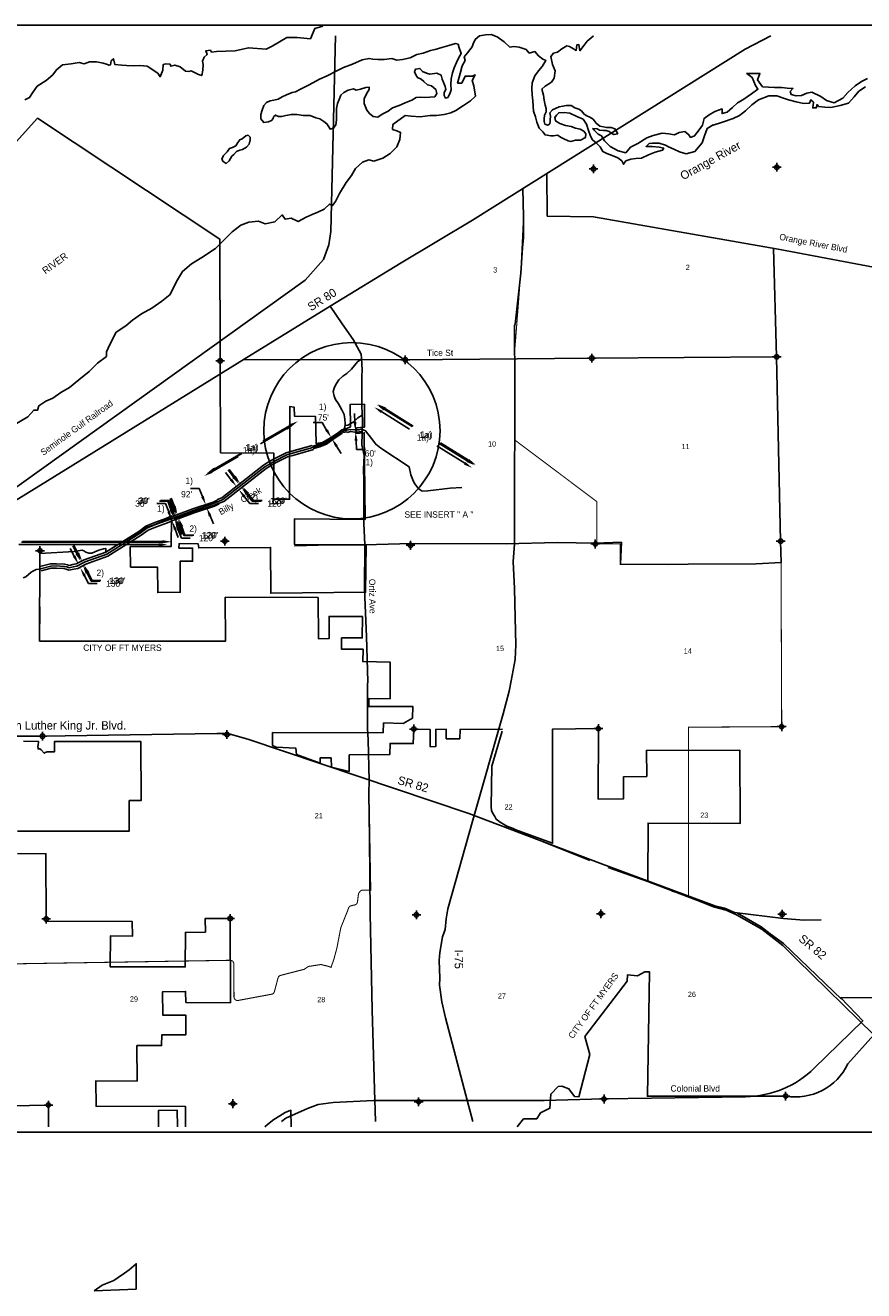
# Model space of a CAD drawing. Extents: x 212512 to 273089, y 823711 to 859724.
# Tile 55 of 56: x 224887 to 248760, y 823711 to 859724. Entities that reach past the tile are written whole.
import ezdxf
from ezdxf.enums import TextEntityAlignment as Align

# ---------------------------------------------------------------- set-up
doc = ezdxf.new("R2010")
doc.units = 0
doc.header["$LTSCALE"] = 800
doc.header["$PDMODE"] = 34
doc.header["$PDSIZE"] = 125
for name, pattern in [('CENTER', [0]), ('DASHED', [0]), ('PHANTOM', [0]), ('STREAM', [0])]:
    doc.linetypes.add(name, pattern=pattern)
doc.layers.get('0').update_dxf_attribs({"linetype": 'CONTINUOUS'})
doc.layers.get('DEFPOINTS').update_dxf_attribs({"linetype": 'CONTINUOUS'})
for name, color, linetype in [('BORDER', 1, 'CONTINUOUS'), ('CITY', 14, 'DASHED'), ('MAJROADS', 9, 'CONTINUOUS'), ('PROPRW', 11, 'CENTER'), ('PROPRWDIM', 12, 'CONTINUOUS'), ('ROW', 6, 'PHANTOM'), ('ROWDIM', 10, 'CONTINUOUS'), ('RR', 13, 'CONTINUOUS'), ('SEC', 2, 'CONTINUOUS'), ('TEXT', 7, 'CONTINUOUS'), ('TRUNKS', 5, 'STREAM'), ('TRUNKS2', 5, 'CONTINUOUS'), ('WATER', 4, 'CONTINUOUS'), ('WSHEDS', 3, 'CONTINUOUS')]:
    doc.layers.add(name, color=color, linetype=linetype)
doc.dimstyles.get("Standard").update_dxf_attribs({"dimtxt": 2.5, "dimasz": 2.5, "dimexe": 1.25, "dimexo": 0.625, "dimtad": 1, "dimcen": 2.5, "dimazin": 3, "dimtfac": 1, "dimtmove": 0, "dimatfit": 3})

# ---------------------------------------------------------------- blocks, each defined once
blk = doc.blocks.new('*D')
at = {"color": 0}
for p, q in [((252726.838907, 850329.086337), (252476.838907, 850329.086337)), ((252871.431376, 850125.142674), (252726.838907, 850329.086337)), ((256381.078332, 850045.389928), (256579.380615, 850197.627259)), ((256579.380615, 850197.627259), (256829.380615, 850197.627259)), ((251924.345961, 849603.351585), (251855.423253, 849843.663175)), ((253211.22368, 849645.875066), (253355.816149, 849441.931403)), ((255806.166519, 849604.028192), (255607.864237, 849451.790861)), ((252113.883407, 848942.494712), (252182.806114, 848702.183121)), ((257931.343083, 848835.974754), (258068.834078, 849044.771848)), ((258068.834078, 849044.771848), (258318.834078, 849044.771848)), ((235139.746663, 848807.845792), (235935.612852, 848314.903344)), ((252182.806114, 848702.183121), (252432.806114, 848702.183121)), ((232438.189461, 848332.982163), (231685.054158, 847900.436048)), ((257532.6192, 848230.463182), (257395.128205, 848021.666088)), ((237503.505305, 847343.784386), (236707.639116, 847836.726834)), ((230298.924606, 847104.344098), (231052.059909, 847536.890213)), ((230848.38467, 846882.523262), (230694.722006, 847079.723124)), ((231229.468076, 846393.467603), (231383.13074, 846196.26774)), ((228987.124562, 846195.869899), (228737.124562, 846195.869899)), ((229073.997016, 845961.44896), (228987.124562, 846195.869899)), ((229132.466676, 846031.857598), (229045.594222, 846266.278537)), ((231383.13074, 846196.26774), (231633.13074, 846196.26774)), ((229258.166619, 845464.476569), (229345.039073, 845230.05563)), ((229347.807305, 845450.771763), (229434.679759, 845216.350824)), ((219955.019456, 845028.98445), (223938.932782, 845028.98445)), ((228791.417537, 845028.98445), (224807.504211, 845028.98445)), ((226386.022395, 844700.208267), (226270.580849, 844921.958689)), ((229434.679759, 845216.350824), (229684.679759, 845216.350824)), ((226676.935091, 844141.397205), (226792.376637, 843919.646783)), ((260723.544913, 844185.588713), (260223.544913, 844185.588713)), ((261012.729852, 843777.701387), (260723.544913, 844185.588713)), ((226792.376637, 843919.646783), (227042.376637, 843919.646783)), ((268032.023764, 843618.195895), (268428.628329, 843922.670557)), ((268428.628329, 843922.670557), (268928.628329, 843922.670557)), ((267470.312919, 843528.786435), (267452.734402, 843551.683973)), ((259118.559021, 842734.119208), (258980.713606, 843214.742389)), ((267113.698423, 843255.012285), (267096.119906, 843277.909823)), ((261692.314459, 842819.166171), (261981.499398, 842411.278844)), ((266882.200138, 842735.472423), (266485.595573, 842430.997762)), ((259002.934417, 842180.799409), (258968.030528, 842170.788779)), ((259106.318479, 841820.332024), (259071.414589, 841810.321394)), ((259497.633913, 841412.405462), (259635.479328, 840931.782282)), ((271132.553266, 841199.365547), (271407.535255, 841616.959735)), ((271407.535255, 841616.959735), (271907.535255, 841616.959735)), ((259635.479328, 840931.782282), (260135.479328, 840931.782282)), ((270626.542053, 840933.902011), (270607.014765, 840946.760553)), ((270379.058263, 840558.067241), (270359.530975, 840570.925784)), ((270335.105499, 839988.342402), (270060.12351, 839570.748214))]:
    blk.add_line(p, q, dxfattribs=at)
for points in [[(252905.421987, 850149.241419), (252837.440766, 850101.043929), (253016.023846, 849921.199011)], [(256355.705444, 850078.440309), (256406.451221, 850012.339548), (256182.77605, 849893.152598)], [(251964.397892, 849614.838702), (251884.294029, 849591.864467), (251993.268668, 849363.039994)], [(253245.21429, 849669.973811), (253177.233069, 849621.776321), (253066.63121, 849849.818729)], [(255780.793631, 849637.078572), (255831.539408, 849570.977811), (256004.468802, 849756.265522)], [(252153.935338, 848953.981829), (252073.831475, 848931.007594), (252044.960699, 849182.806302)], [(235117.806747, 848772.423324), (235161.68658, 848843.268259), (234927.21186, 848939.48529)], [(257896.543568, 848858.88992), (257966.142599, 848813.059588), (257793.852089, 848627.17766)], [(232458.94082, 848296.850568), (232417.438101, 848369.113759), (232654.979034, 848457.490319)], [(257497.819684, 848253.378347), (257567.418715, 848207.548016), (257670.110194, 848439.260276)], [(230319.675966, 847068.212502), (230278.173247, 847140.475693), (230082.135033, 846979.835942)], [(237481.565389, 847308.361919), (237525.445222, 847379.206853), (237716.040108, 847212.144888)], [(230815.518026, 846856.912818), (230881.251314, 846908.133705), (231002.047334, 846685.323399)], [(231196.601433, 846367.857159), (231262.33472, 846419.078046), (231075.805413, 846590.667465)], [(229034.92686, 845946.970218), (229113.067173, 845975.927702), (229160.86947, 845727.028021)], [(229093.39652, 846017.378855), (229171.536833, 846046.33634), (229219.339131, 845797.436658)], [(229219.096462, 845449.997827), (229297.236775, 845478.955311), (229171.294165, 845698.897508)], [(229308.737149, 845436.29302), (229386.877462, 845465.250505), (229260.934851, 845685.192702)], [(219955.019456, 844987.317783), (219955.019456, 845070.651117), (219705.019456, 845028.98445)], [(228791.417537, 844987.317783), (228791.417537, 845070.651117), (229041.417537, 845028.98445)], [(226349.063992, 844680.96801), (226422.980799, 844719.448525), (226501.463941, 844478.457846)], [(226639.976688, 844122.156947), (226713.893495, 844160.637463), (226561.493545, 844363.147626)], [(260944.748631, 843729.503897), (261080.711073, 843825.898877), (261301.914791, 843369.814061)], [(268082.769541, 843552.095135), (267981.277987, 843684.296656), (267635.419199, 843313.721234)], [(261624.333238, 842770.968681), (261760.29568, 842867.36366), (261403.12952, 843227.053497)], [(259038.455158, 842711.144972), (259198.662884, 842757.093444), (259256.404436, 842253.496028)], [(266932.945915, 842669.371662), (266831.454361, 842801.573183), (267278.804703, 843039.947084)], [(259417.530049, 841389.431226), (259577.737776, 841435.379698), (259359.788497, 841893.028643)], [(271202.152298, 841153.535216), (271062.954235, 841245.195879), (270857.571278, 840781.771359)], [(270404.70453, 839942.512071), (270265.506467, 840034.172734), (270610.087488, 840405.93659)]]:
    blk.add_solid(points, dxfattribs=at)
at = {"layer": 'DEFPOINTS', "color": 0}
for p in [(253012.193884, 849918.483636), (253016.023846, 849921.199011), (253062.801249, 849847.103353), (256013.25806, 849744.816753), (256182.77605, 849893.152598), (256191.565308, 849881.703829), (252010.720613, 849368.04531), (252044.960699, 849182.806302), (252062.412644, 849187.811617), (257793.852089, 848627.17766), (257803.615733, 848620.748389), (232654.979034, 848457.490319), (234481.717272, 848220.224692), (257679.873838, 848432.831004), (233063.785935, 847745.688968), (237716.040108, 847212.144888), (231000.847496, 846684.388457), (231074.605574, 846589.732523), (231075.805413, 846590.667465), (237315.580776, 846565.59468), (230490.941934, 846268.03459), (229041.417537, 845745.075803), (229106.768148, 845706.978982), (229117.192842, 845678.848469), (229160.86947, 845727.028021), (229205.652997, 845792.364808), (229247.248718, 845680.120851), (229260.934851, 845685.192702), (229041.417537, 845028.98445), (226520.505772, 844488.370875), (226561.493545, 844363.147626), (226580.535376, 844373.060655), (219705.019456, 843848.115943), (261294.254868, 843364.38331), (261301.914791, 843369.814061), (261395.469597, 843221.622746), (267635.419199, 843313.721234), (267652.997716, 843290.823697), (267296.38322, 843017.049546), (259291.308325, 842263.506658), (259359.788497, 841893.028643), (259394.692387, 841903.039273), (270857.571278, 840781.771359), (270877.098565, 840768.912817), (270629.614776, 840393.078048)]:
    blk.add_point(p, dxfattribs=at)
at = {"color": 0}
for s, p in [("35'", (252292.508192, 850329.086337)), ("90'", (257013.711329, 850197.627259)), ("75'", (252617.136828, 848702.183121)), ("90'", (258503.164792, 849044.771848))]:
    blk.add_text(s, height=180, dxfattribs=at).set_placement(p, align=Align.MIDDLE)
for s, height, p in [('1a)', 180, (236137.34027, 847985.815089)), ('1a)', 180, (231184.271319, 847628.66313)), ("30'", 180, (228118.553134, 846105.869899)), ("120'", 180, (231883.13074, 846106.26774)), ("120'", 180, (229934.679759, 845126.350824)), ('1a)', 180, (224188.932782, 844938.98445)), ("35'", 360, (258986.402055, 844005.588713)), ("130'", 180, (227292.376637, 843829.646783)), ("90'", 360, (269428.628329, 843742.670557)), ("90'", 360, (272407.535255, 841436.959735)), ("75'", 360, (260635.479328, 840751.782282))]:
    blk.add_text(s, height=height, dxfattribs=at).set_placement(p)

msp = doc.modelspace()

# ---------------------------------------------------------------- linework, layer by layer
at = {"layer": 'BORDER', "color": 0}
msp.add_lwpolyline([(212512.107637, 828223.846597), (212512.107637, 859723.846597), (260512.107637, 859723.846597), (260512.107637, 828223.846597)], close=True, dxfattribs=at)
at = {"layer": 'CITY', "color": 0}
for points in [[(238477.795728, 839692.029865), (237268.621303, 839683.006175), (237259.597613, 839421.319172), (236871.578954, 839421.319172), (236871.578954, 839692.029865), (236573.797193, 839683.006175), (236573.797193, 839195.726929), (236417.758532, 839185.003528), (236411.370778, 839683.006175), (235951.875582, 839695.67898), (235931.799909, 839279.850346), (235274.385871, 839285.963826), (235270.085052, 838971.50585), (234110.329894, 838961.110996), (234110.329894, 838491.879129), (233608.048932, 838614.81188), (233595.148851, 838876.053146), (233287.631125, 838876.437492), (233285.79183, 838727.640659), (232604.921091, 838966.570247), (232591.921824, 839148.4521), (232031.483162, 839178.912382), (231924.079281, 839228.64633), (231926.596978, 839592.769277), (235074.112666, 839590.093844), (235089.341774, 839869.486514), (235644.35715, 839854.45628), (235914.520517, 840005.681044), (235921.55121, 840339.643642), (234665.020967, 840336.254127), (234671.925611, 840569.364138), (235274.385871, 840558.304079), (235275.028048, 841603.590991), (234498.348553, 841614.075779), (234505.032948, 841966.631246), (233893.761341, 841965.999679), (233893.761341, 842290.852509), (234480.301174, 842290.852509), (234484.699012, 842894.171252), (233535.696827, 842898.663996), (233541.837441, 842272.80513), (233233.998896, 842264.16477), (233226.0083, 843436.861106), (230582.067206, 843445.884796), (230588.600398, 842199.68481), (225294.18502, 842200.615612), (225303.208709, 844691.15398), (226279.923232, 844752.841757), (226503.158777, 844782.322575), (226556.042322, 844764.069919), (226615.518488, 844729.275786), (226698.153548, 844704.372651), (226777.510895, 844702.620143), (226865.178242, 844735.577047), (226980.976843, 844788.338676), (227118.245889, 844822.88691), (227177.78198, 844836.03909), (227182.607629, 844728.567018), (227475.483099, 844918.333197), (227654.171961, 845022.269258), (227947.012303, 845183.928978), (228122.394522, 845287.869172), (228221.699174, 845372.064565), (228337.508108, 845433.0928), (228537.640551, 845497.322292), (228739.459377, 845588.002854), (228923.066875, 845658.866294), (229048.039951, 845710.83092), (229039.489741, 844888.271944), (227874.960285, 844889.675154), (227883.086787, 844304.44067), (228650.229848, 844305.135191), (228660.021292, 843581.240142), (229299.088236, 843586.781742), (229300.703264, 844474.585426), (229652.353212, 844472.521719), (229652.627163, 844844.556705), (229262.636431, 844846.659955), (229271.066281, 844977.261991), (229805.080734, 844969.981266), (229824.773874, 844852.570671), (231872.454839, 844862.604085), (231874.933597, 843560.415829), (234578.150806, 843586.79708), (234588.58545, 844934.793603), (232552.873556, 844945.05377), (232550.478187, 845674.172513), (234561.514381, 845656.688782), (234537.536224, 848130.181349), (234299.827379, 848111.132391), (234319.46728, 848266.026442), (234543.467002, 848282.582496), (234543.467002, 848941.311847), (234137.400964, 848932.288157), (234145.905759, 848296.003192), (234044.995312, 848249.83625), (233899.451395, 848208.685063), (233709.137626, 848063.430439), (233346.79374, 847850.604553), (233171.500375, 847817.757167), (233153.818782, 848589.387947), (232552.484422, 848602.206265), (232540.20788, 848860.098639), (232423.866328, 848875.165426), (232413.876223, 846234.204925), (231955.987222, 846238.698908), (231962.691737, 847551.663627), (230446.71186, 847560.687317), (230436.954527, 850173.563691), (230424.511805, 853642.02131), (225233.009899, 857077.645091), (220671.498217, 852025.562453)], [(238477.795728, 839692.029865), (237268.621303, 839683.006175), (237259.597613, 839421.319172), (236871.578954, 839421.319172), (236871.578954, 839692.029865), (236573.797193, 839683.006175), (236573.797193, 839195.726929), (236417.758532, 839185.003528), (236411.370778, 839683.006175), (235951.875582, 839695.67898), (235931.799909, 839279.850346), (235274.385871, 839285.963826), (235270.085052, 838971.50585), (234110.329894, 838961.110996), (234110.329894, 838491.879129), (233608.048932, 838614.81188), (233595.148851, 838876.053146), (233287.631125, 838876.437492), (233285.79183, 838727.640659), (232604.921091, 838966.570247), (232591.921824, 839148.4521), (232031.483162, 839178.912382), (231924.079281, 839228.64633), (231926.596978, 839592.769277), (235074.112666, 839590.093844), (235089.341774, 839869.486514), (235644.35715, 839854.45628), (235914.520517, 840005.681044), (235921.55121, 840339.643642), (234665.020967, 840336.254127), (234671.925611, 840569.364138), (235274.385871, 840558.304079), (235275.028048, 841603.590991), (234498.348553, 841614.075779), (234505.032948, 841966.631246), (233893.761341, 841965.999679), (233893.761341, 842290.852509), (234480.301174, 842290.852509), (234484.699012, 842894.171252), (233535.696827, 842898.663996), (233541.837441, 842272.80513), (233233.998896, 842264.16477), (233226.0083, 843436.861106), (230582.067206, 843445.884796), (230588.600398, 842199.68481), (225294.18502, 842200.615612), (225297.69981, 843170.697749)], [(224833.976843, 839349.129654), (225267.11395, 839340.105965), (225258.090261, 839231.821688), (225244.635134, 839215.501325), (225249.487645, 839129.522428), (225299.085212, 839127.807116), (225338.740122, 839107.917669), (225426.238026, 839005.302243), (225456.024669, 839026.758222), (225508.951608, 839043.225309), (225720.584975, 839049.574097), (225718.298437, 839340.105965), (228181.765736, 839340.105965), (228187.263834, 837662.659225), (227847.889216, 837661.699673), (227842.275796, 836785.175522), (224662.526738, 836786.401769)], [(224667.103709, 836152.614342), (225474.658814, 836145.719797), (225483.682504, 834223.673883), (227930.00557, 834222.414151), (227938.126113, 833799.560465), (227316.110976, 833813.157142), (227306.467831, 832924.262561), (229442.827666, 832924.317597), (229445.082299, 833907.844742), (230016.118664, 833917.248618), (230013.574753, 834304.887091), (230719.59863, 834303.142324), (230726.446242, 831904.58562), (229459.751641, 831914.115669), (229451.875581, 832226.603691), (228795.376638, 832220.414761), (228799.626048, 831554.516152), (229454.34534, 831557.004508), (229455.29196, 830991.566622), (228777.329259, 830993.192956), (228768.305569, 830686.387505), (228064.457769, 830686.387505), (228069.817353, 829677.252578), (226900.401793, 829684.757944), (226903.329162, 828961.168013), (229445.082299, 828953.839075), (229447.558512, 828373.846597)], [(225546.617604, 828373.846597), (225546.423557, 828994.070419), (220091.553202, 828895.282043)], [(229216.741336, 828373.846597), (229214.529494, 828844.200059), (228680.502643, 828841.560857), (228678.51771, 828373.846597)], [(231706.881396, 828373.846597), (231779.97966, 828437.582688), (231962.033023, 828587.807608), (232132.455279, 828691.754001), (232287.981114, 828782.492422), (232449.970982, 828845.554799), (232456.059274, 828373.846597)]]:
    msp.add_lwpolyline(points, dxfattribs=at)
msp.add_lwpolyline([(238891.606758, 828373.846597), (239074.649368, 828602.064543), (239449.955326, 828603.248796), (239557.629903, 828770.099913), (239827.28862, 828903.682103), (239849.283925, 829305.41227), (240056.215626, 829518.432396), (240167.004672, 829531.520518), (240366.967672, 829460.177678), (240525.41167, 829240.087598), (240651.04961, 829228.357306), (240960.073726, 830433.244048), (240816.877433, 830947.606689), (242024.119848, 832523.368638), (242030.952168, 832698.61241), (242316.945725, 832673.45511), (242532.022116, 832788.918958), (242662.628284, 832783.795751), (242601.191069, 829246.100726), (246535.961474, 829248.971315, 0.335918), (248310.628079, 830169.902307), (249049.267146, 830989.046936), (246860.209547, 833137.623013), (246459.539554, 833531.274915), (245855.1985, 834001.275931), (245136.704134, 834404.133946), (244841.248508, 834545.134251), (244485.358775, 834639.134454), (244129.469043, 834773.420459), (242615.365881, 835352.091655), (242621.627289, 837018.008972), (245245.563032, 837011.994012), (245229.864995, 839097.936959), (242574.550869, 839087.442652), (242580.302308, 838347.332871), (241924.845208, 838338.476404), (241923.136205, 837709.971275), (241202.950029, 837697.794432), (241205.27132, 839709.100599), (239896.982592, 839689.878769), (239903.538707, 836443.501559), (238856.790697, 836822.496528), (238775.577489, 836867.614976), (238595.103694, 836930.780804), (238405.60621, 837048.088771), (238297.321933, 837129.301979), (238252.203484, 837210.515186), (238189.037656, 837309.775774), (238161.966587, 837372.941602), (238152.942897, 837481.225879), (238169.597004, 838637.2172), (238463.482933, 839635.457401)], format="xyb", dxfattribs=at)
msp.add_lwpolyline([(226846.259655, 823711.075337), (228046.41039, 823756.193786), (228046.41039, 824478.088965), (227847.889216, 824306.63886), (227712.53387, 824207.378273), (227532.060075, 824090.070306), (227405.728418, 823999.833409), (227270.373072, 823945.69127), (227071.851898, 823864.478063)], close=True, dxfattribs=at)
at = {"layer": 'MAJROADS', "color": 0}
for points in [[(237622.040074, 854182.602075), (245386.147427, 859048.656405), (246117.498858, 859423.846597)], [(239735.781268, 855507.362157), (239750.000325, 854292.393216), (241065.389327, 854274.114647), (246320.576616, 853354.754142), (249545.268752, 852749.832767)], [(239055.613488, 855081.075757), (239072.274578, 854272.373655), (239076.294951, 853685.813608), (239040.601708, 853392.813752), (238993.35469, 852672.570625), (238838.6033, 851217.453444), (238814.875784, 851183.295563), (238817.212164, 850873.505273), (238817.860321, 850787.563451), (238819.036047, 850631.668982), (238820.875005, 850387.834044), (238821.930144, 850247.928752), (238816.24839, 844955.298947), (238778.809743, 844465.807441), (238814.892203, 843691.992458), (238836.476971, 842868.36093), (238856.572518, 842094.708873), (238834.269698, 841671.23896), (238726.202664, 841068.771633), (238667.193602, 840769.587248), (238496.769963, 840127.783975), (237632.557235, 837104.758044), (236917.297804, 834577.858457), (236872.480949, 834298.515154), (236839.348792, 833989.074193), (236769.266005, 833779.93839), (236686.808602, 833337.095808), (236672.49672, 833109.404486), (236689.326187, 832603.594326), (236679.296154, 832403.839372), (236746.451309, 831933.490623), (236849.678849, 831472.767111), (237478.990137, 829096.047592), (237625.933898, 828523.846597)], [(237622.040074, 854182.602075), (235585.281286, 852966.023526), (233565.155058, 851732.563378), (231115.668736, 850225.786652), (225315.896421, 846640.775721), (223287.267135, 845390.620753), (221561.199176, 844263.902539), (220071.660376, 843395.175793), (217041.315386, 841524.039222), (216325.528449, 841043.375972), (215770.365737, 840754.236206), (215450.549255, 840563.895652), (214869.441549, 840166.021648), (214734.886836, 840099.989482)], [(232549.722996, 844912.68761), (232558.102119, 844912.625778), (233228.555639, 844924.437465), (234552.642602, 844939.805378), (235885.232352, 844971.869706), (238583.433688, 844968.718048), (240033.331163, 844999.916728), (241114.176224, 844983.561276), (241860.165517, 845011.574721), (241830.390748, 844383.325977), (243162.733169, 844381.873812), (243757.712749, 844385.862863), (245701.854829, 844396.655208), (246406.010338, 844433.356936), (246395.339131, 845043.21647), (246281.332992, 850288.778823), (246188.034707, 853377.941479)], [(233565.155058, 851732.563378), (233911.9285, 851229.218006), (234218.678962, 850782.836692), (234450.202812, 850362.149236), (234457.778119, 850253.158802), (234480.442209, 849917.808378), (234470.702782, 849733.5295), (234472.898705, 848895.555347), (234486.441687, 848459.717276), (234473.054172, 847781.070129), (234537.861205, 847478.927037), (234518.196855, 847085.231911), (234524.350026, 846783.521643), (234523.578013, 845543.349577), (234552.704434, 844948.184501), (234543.30597, 843674.557774), (234600.384003, 842325.024282), (234641.260278, 841051.026563), (234632.201003, 840958.918039), (234631.367158, 839710.36685), (234654.154912, 839391.774672), (234679.138588, 838235.208341), (234668.038857, 837866.588752), (234683.777763, 836592.776529), (234709.844386, 834447.411828), (234764.913767, 831690.123806), (234836.504256, 829119.332332)], [(231094.749945, 850212.856129), (235707.197596, 850203.651017), (241019.422775, 850250.267831), (246281.332992, 850288.778823)], [(245083.693389, 834470.015996), (244799.756927, 834597.810917), (244523.763189, 834666.8938), (241248.21643, 835881.05219), (237513.28195, 837291.341269), (231227.998104, 839407.659768), (230651.061787, 839571.147932), (230340.993554, 839565.072995), (225405.224223, 839492.822838), (222790.995279, 839495.49073), (220176.641815, 839481.401542), (218911.108744, 839440.531492), (218911.108744, 839440.531492), (217218.58144, 839444.729376), (216196.026024, 839402.053799), (215257.567304, 839400.648326), (214838.578054, 839395.382763)], [(247547.517322, 834270.320572), (247056.63145, 834253.131649), (246478.818122, 834299.375935), (245083.693389, 834470.015996)], [(248132.121443, 832009.073921), (246476.434549, 833588.250514), (246093.076281, 833867.606266), (245843.152056, 834062.180468), (245843.152056, 834062.180468), (245167.354268, 834452.636321)], [(250129.333641, 832064.345153), (248107.234861, 832042.774859)], [(248747.526185, 831384.454769), (248107.234861, 832042.774859)], [(239659.734963, 829125.78601), (237457.25252, 829120.251986), (234803.139773, 829119.320624), (233653.387935, 829063.086557), (233231.142487, 829009.431172), (232918.257192, 828900.699838), (232309.840542, 828621.104587), (232186.451349, 828523.846597)], [(234835.439452, 829150.968598), (234856.546941, 828523.846597)]]:
    msp.add_lwpolyline(points, dxfattribs=at)
msp.add_lwpolyline([(239659.734963, 829125.78601), (241352.915717, 829167.745678, -0.002282), (241379.056859, 829168.274109), (245399.03656, 829231.180281, 0.191249), (247351.071044, 830041.758278), (248739.771523, 831392.42778)], format="xyb", dxfattribs=at)
msp.add_lwpolyline([(239659.734963, 829125.78601), (241352.915717, 829167.745678, -0.002282), (241379.056859, 829168.274109), (245399.03656, 829231.180281, 0.191249), (247351.071044, 830041.758278), (248739.771523, 831392.42778)], format="xyb", dxfattribs=at)
at = {"layer": 'PROPRW', "color": 0}
for points in [[(230347.595347, 846223.26046), (230363.004718, 846230.419174), (230480.365019, 846278.816553), (231673.618225, 847208.626868), (231806.252931, 847287.969787), (231958.548396, 847373.925998), (232311.637987, 847559.935626), (232477.980182, 847600.407285), (233055.596938, 847769.341233)], [(230398.154054, 846114.431157), (230411.181443, 846120.483277), (230541.227421, 846174.112012), (231741.555051, 847109.43488), (231866.555592, 847184.210993), (232016.016837, 847268.567559), (232354.432757, 847446.847013), (232509.023405, 847484.459477), (233089.281901, 847654.166048)], [(229292.443318, 845696.869209), (229697.13181, 845846.839952), (230277.442192, 846042.915164), (230404.05257, 846101.734405)], [(225301.677896, 844319.415437), (225608.363349, 844399.879924), (225775.532334, 844402.036207), (226005.643399, 844390.901705), (226090.786982, 844371.312258), (226138.281184, 844354.525553), (226241.462086, 844373.949203), (226337.410066, 844393.052673), (226563.717509, 844510.866569), (227185.120433, 844729.912913), (228117.819847, 845322.200871), (228318.100741, 845465.785688), (228571.819629, 845575.867209), (228889.879667, 845689.145617), (229041.929147, 845752.270485), (229069.784581, 845762.59324)], [(225334.669139, 844193.671341), (225625.95723, 844270.09605), (225773.227014, 844271.995657), (225987.787012, 844261.613632), (226054.434787, 844246.279616), (226127.947252, 844220.296822), (226266.180225, 844246.318971), (226380.986847, 844269.177242), (226615.599467, 844391.314749), (227242.307202, 844612.231054), (228190.594429, 845214.417672), (228382.570684, 845352.048749), (228619.55321, 845454.868832), (228936.641577, 845567.801175), (229089.456612, 845631.243872), (229117.165976, 845640.115301)], [(229069.784581, 845762.59324), (229077.203077, 845743.862444), (229250.74454, 845809.39126)], [(229117.165976, 845640.115301), (229292.443318, 845696.869209)]]:
    msp.add_lwpolyline(points, dxfattribs=at)
at = {"layer": 'ROW', "color": 0}
for points in [[(233063.785935, 847745.688968), (233108.935019, 847758.893594), (233252.334692, 847800.021422), (233428.029367, 847873.296007), (233605.69821, 847999.260092), (233853.62106, 848165.799184), (233898.534348, 848204.445053), (234028.93379, 848231.868015)], [(233084.839036, 847673.704478), (233129.800118, 847686.854119), (233277.190924, 847729.126626), (233464.59996, 847807.28676), (233648.304269, 847937.529884), (233899.151454, 848106.033362), (233932.837148, 848135.01839), (234044.368648, 848158.47343)], [(234044.368648, 848158.47343), (234048.484611, 848138.901541)], [(234048.484611, 848138.901541), (234144.768109, 848159.14993), (234272.199138, 848147.107145), (234394.705084, 848150.784818), (234452.79766, 848167.121659), (234459.780004, 848164.378866)], [(229250.74454, 845809.39126), (229657.067862, 845959.967844), (230232.824179, 846154.504328), (230353.493863, 846210.563708)], [(229282.713604, 845723.124355), (229687.783556, 845873.23646), (230267.031323, 846068.952636), (230392.255539, 846127.127909)], [(229117.192842, 845678.848469), (229277.153766, 845738.127295)], [(229277.153766, 845738.127295), (229282.713604, 845723.124355)]]:
    msp.add_lwpolyline(points, dxfattribs=at)
at = {"layer": 'ROWDIM', "color": 0}
for p, q in [((234273.826142, 848429.600643), (234258.62253, 848679.137915)), ((233337.681638, 848418.694658), (233087.681638, 848418.694658)), ((233468.2666, 848205.510307), (233337.681638, 848418.694658)), ((233749.068495, 847747.091749), (233879.653457, 847533.907398)), ((234306.05867, 847900.56738), (234321.262282, 847651.030108)), ((234321.262282, 847651.030108), (234571.262282, 847651.030108)), ((229836.913743, 846544.477014), (229586.913743, 846544.477014)), ((229931.154464, 846312.919922), (229836.913743, 846544.477014)), ((230147.804827, 845763.942678), (230242.045548, 845532.385587))]:
    msp.add_line(p, q, dxfattribs=at)
for points in [[(233432.735875, 848183.746147), (233503.797325, 848227.274467), (233598.851562, 847992.325955)], [(234232.236597, 848427.066708), (234315.415688, 848432.134579), (234289.029755, 848180.063371)], [(234264.469124, 847898.033445), (234347.648215, 847903.101316), (234290.855057, 848150.104652)], [(233713.53777, 847725.327589), (233784.599221, 847768.855909), (233618.483533, 847960.276101)], [(229892.561616, 846297.213136), (229969.747313, 846328.626709), (230025.395186, 846081.362831)], [(230109.211978, 845748.235891), (230186.397675, 845779.649465), (230053.564106, 845995.499769)]]:
    msp.add_solid(points, dxfattribs=at)
at = {"layer": 'RR', "color": 0}
msp.add_lwpolyline([(233719.93022, 859423.846597), (233583.227556, 853852.029316), (233529.222682, 853473.325227), (233375.794602, 853058.303877), (232852.670565, 852474.241877), (224272.581548, 846323.202046)], dxfattribs=at)
at = {"layer": 'SEC', "color": 0}
for p in [(241065.375471, 855637.397878), (246285.439796, 855684.51416), (230436.954527, 850173.563691), (235707.197596, 850203.651017), (241019.422775, 850250.267831), (246281.332992, 850288.778823), (225305.171283, 844772.103901), (230568.352872, 845045.206159), (235854.535149, 844924.394001), (241116.445365, 844962.904993), (246395.339131, 845043.21647), (235951.875582, 839695.67898), (241205.27132, 839709.100599), (246425.381051, 839764.595141), (225377.1045, 839493.255541), (230630.681863, 839540.190198), (230719.59863, 834303.142324), (236023.763393, 834408.45236), (241277.249944, 834438.630499), (246438.348609, 834427.416808), (225482.959411, 834289.629892), (225546.423557, 828994.070419), (230799.955513, 829032.626817), (236087.09132, 829087.758109), (241365.985086, 829168.069586), (246535.961479, 829248.971343)]:
    msp.add_point(p, dxfattribs=at)
at = {"layer": 'TEXT', "color": 0, "linetype": 'DASHED'}
msp.add_circle((234188.276134, 848186.16837), 2508.43957, dxfattribs=at)
at = {"layer": 'TRUNKS', "color": 0}
for points in [[(233072.43942, 847711.75364), (233118.672065, 847725.275172), (233263.934267, 847766.937184), (233445.095643, 847842.491692), (233625.581038, 847970.452662), (233874.868577, 848137.908467), (233914.542322, 848172.045944), (234141.339386, 848219.741296), (234274.128923, 848207.192108), (234385.547524, 848210.536936), (234455.966281, 848230.340155), (234509.926645, 848209.143531), (234574.541123, 848178.909405), (234740.756569, 847962.39942), (234864.919937, 847801.66835), (235008.036231, 847692.779364), (235815.658228, 847160.967597), (235865.654133, 846925.971274), (235918.409219, 846786.938497), (235969.986654, 846682.864265), (236071.099766, 846555.537836), (236128.418771, 846499.319959), (236190.85226, 846469.148542), (236352.559041, 846475.413049), (236985.624245, 846553.253791), (237315.580776, 846565.59468)], [(230372.874701, 846168.845809), (230387.093081, 846175.451225), (230510.79622, 846226.464283), (231707.586638, 847159.030874), (231836.404262, 847236.09039), (231987.282616, 847321.246778), (232333.035372, 847503.39132), (232493.501793, 847542.433381), (233072.43942, 847711.75364)], [(229271.106883, 845767.88015), (229672.425709, 845916.602152), (230249.927751, 846111.728482), (230372.874701, 846168.845809)], [(225318.173517, 844256.543389), (225617.160289, 844334.987987), (225774.379674, 844337.015932), (225996.715206, 844326.257668), (226072.610884, 844308.795937), (226133.114218, 844287.411187), (226253.821156, 844310.134087), (226359.198456, 844331.114958), (226589.658488, 844451.090659), (227213.713817, 844671.071983), (228154.207138, 845268.309271), (228350.335713, 845408.917218), (228595.68642, 845515.368021), (228913.260622, 845628.473396), (229065.69288, 845691.757179), (229092.371419, 845701.643796)], [(229092.371419, 845701.643796), (229271.106883, 845767.88015)], [(224823.963475, 844001.999077), (224901.113327, 844028.15714), (224981.572925, 844093.510309), (225055.614971, 844163.413583), (225122.048001, 844196.428158), (225199.511396, 844233.491169), (225287.252653, 844248.43074), (225318.173517, 844256.543389)]]:
    msp.add_lwpolyline(points, dxfattribs=at)
at = {"layer": 'TRUNKS2', "color": 0}
for points in [[(233914.542322, 848172.045944), (233950.966196, 848203.387053), (233990.488658, 848287.379604), (233993.24784, 848383.343151), (233990.592808, 848518.752638), (233970.364441, 848650.301815), (233902.091593, 848781.049593), (233804.350935, 848949.752118), (233716.198345, 849072.340315), (233684.061691, 849169.307201), (233652.928376, 849301.169921), (233686.973917, 849422.427423), (233751.114353, 849527.540076), (233815.254789, 849632.652728), (233927.376999, 849736.38579), (234045.289674, 849813.75885), (234171.062199, 849936.744567), (234263.555502, 850041.042007), (234345.143856, 850145.65299), (234441.058507, 850217.110167), (234459.709626, 850224.579167)], [(233991.894546, 848336.275986), (234072.815703, 848341.765115), (234223.882184, 848433.464473), (234356.072261, 848551.900085), (234481.080293, 848632.256784)]]:
    msp.add_lwpolyline(points, dxfattribs=at)
at = {"layer": 'WATER', "color": 0}
for points in [[(230327.680546, 858977.800764), (230863.970773, 859001.219183), (231241.738138, 859085.167486), (231745.427958, 859043.193335), (231913.324564, 859127.141638), (232333.066081, 859378.986548), (232626.885142, 859378.986548), (233004.652507, 859337.012396), (233130.574962, 859630.831458), (233363.962579, 859703.044167)], [(224591.606346, 848364.658035), (224961.234625, 848580.317089), (225129.766916, 848771.971451), (225238.618422, 848771.367553), (225272.807998, 848896.779631), (225474.507885, 849029.635829), (225675.929049, 849112.25287), (225902.887874, 849270.089286), (226146.546632, 849419.459601), (226407.323404, 849635.722552), (226701.685855, 849868.546074), (226945.855603, 850110.02151), (227198.119822, 850301.211336), (227198.816626, 850426.809228), (227292.083088, 850635.628059), (227478.244383, 850986.280178), (227747.208534, 851169.003904), (227940.721042, 851335.399327), (228192.892353, 851509.842767), (228486.883175, 851675.680746), (228772.686619, 851875.05795), (229008.157998, 852057.96749), (229126.729853, 852300.139732), (229219.856954, 852483.838984), (229363.501934, 852717.498671), (229615.905514, 852933.808075), (229909.989243, 853116.39244), (230304.969369, 853373.778097), (230523.880177, 853590.273316), (230776.516025, 853848.448684), (231028.73379, 854031.265317), (231255.320986, 854122.11619), (231531.822164, 854154.075991), (231715.614324, 854077.695276), (231992.254862, 854134.774656), (232202.653117, 854326.19675), (232285.734694, 854208.507514), (232461.711105, 854232.651566), (232653.78355, 854139.478011), (232888.929753, 854263.775201), (233056.811693, 854338.204864), (233216.273986, 854404.307788), (233400.995218, 854495.390929), (233552.502401, 854636.899041), (233636.002061, 854594.568541), (233720.38434, 854711.328704), (233830.490095, 854936.801013), (234024.838769, 855253.913907), (234176.671127, 855454.034369), (234286.591067, 855646.013907), (234488.569675, 855829.109262), (234673.151547, 855895.072824), (234815.31001, 855860.790341), (235066.970332, 855943.12866), (235277.043411, 856075.938404), (235462.322087, 856267.499859), (235547.215356, 856476.365144), (235573.449822, 856677.182411), (235464.830583, 856719.652272), (235347.838152, 856762.168587), (235357.001056, 856904.466412), (235701.695572, 857153.757597), (235877.439714, 857136.035685), (236128.542591, 857117.895691), (236413.463416, 857158.182231), (236597.673658, 857157.160251), (236815.562486, 857189.445227), (237008.37819, 857230.242758), (237151.094097, 857296.438589), (237361.213629, 857437.621526), (237562.913516, 857570.477724), (237706.001052, 857703.659097), (237657.434226, 858005.372761), (237608.031234, 858156.368954), (237692.645782, 858314.995081), (237617.054778, 858273.5472), (237407.724958, 858274.708541), (237314.504949, 858074.262903), (237197.280249, 858074.913254), (237274.171955, 858350.810534), (237325.618907, 858568.234826), (237410.233454, 858726.860953), (237385.671319, 858827.478628), (237478.380338, 858935.819145), (237613.326949, 859110.912936), (237638.911064, 859194.505504), (237698.220219, 859319.77822), (237824.422008, 859427.932923), (237992.025226, 859452.123428), (238151.162343, 859459.614002), (238326.674217, 859400.026126), (238518.467941, 859256.613414), (238685.095632, 859104.96687), (238794.040046, 859121.109359), (238953.037802, 859103.480354), (239145.249608, 859035.426377), (239236.797286, 858934.437073), (239396.120218, 858975.420418), (239504.321373, 858857.591821), (239620.988629, 858756.463156), (239704.534743, 858722.505849), (239603.080903, 858547.226243), (239501.952238, 858430.558987), (239392.311019, 858288.818606), (239324.210589, 858088.233608), (239306.535131, 857920.862658), (239322.30599, 857744.932702), (239338.123303, 857577.375938), (239361.57055, 857275.801635), (239410.927088, 857116.432249), (239455.859617, 856964.313399), (239522.327584, 856797.404213), (239622.137854, 856696.211628), (239688.505245, 856603.624549), (239847.459715, 856577.404859), (239931.210904, 856576.828895), (240040.202643, 856592.830379), (240148.676015, 856533.455793), (240223.764103, 856491.06183), (240349.045308, 856439.94717), (240424.248589, 856414.303445), (240558.538474, 856455.257496), (240700.915496, 856454.278357), (240835.435767, 856528.732884), (240844.55964, 856637.551834), (240786.452175, 856713.331079), (240686.296327, 856764.27295), (240552.52481, 856798.694969), (240427.186008, 856841.434511), (240268.231537, 856867.6542), (240109.507453, 856927.374365), (239984.399037, 857003.614382), (239968.339956, 857104.231002), (240010.676323, 857170.943971), (240078.138046, 857237.484151), (240228.947783, 857244.822534), (240387.95985, 857226.977964), (240588.271547, 857125.094222), (240772.063392, 857056.826149), (240863.210561, 856913.815566), (240912.366942, 856754.342727), (240978.100771, 856569.629339), (241035.97785, 856460.349618), (241144.278432, 856375.849675), (241252.406224, 856266.224375), (241335.23587, 856131.646507), (241443.709241, 856072.271921), (241597.785367, 856022.006036), (241757.383671, 855947.878166), (241874.143834, 855863.495887), (241923.872001, 855771.112044), (241991.414987, 855871.218729), (242125.618341, 855912.341434), (242276.475173, 855936.624847), (242435.61229, 855944.115421), (242628.706715, 856035.152108), (242821.708233, 856109.44241), (243031.363229, 856166.893419), (243065.181176, 856225.319954), (242931.395905, 856259.555984), (242738.905377, 856277.370803), (242563.068328, 856278.34633), (242655.637985, 856361.567268), (242747.78956, 856369.429471), (242931.999802, 856368.407491), (243115.931323, 856317.146354), (243199.384529, 856266.44266), (243358.103564, 856198.574498), (243516.776145, 856122.333144), (243700.661212, 856062.698814), (243952.275079, 856136.66394), (244162.952056, 856378.325191), (244231.052486, 856578.91019), (244307.572562, 856787.821928), (244473.847542, 856891.13213), (244475.547409, 856878.997976), (244744.000569, 856969.616581), (245045.992955, 857068.422564), (245222.340994, 857159.552159), (245398.921302, 857292.547717), (245575.687424, 857459.036047), (245769.060571, 857600.311892), (246062.772671, 857715.910714), (246288.848878, 857714.656466), (246472.733944, 857655.022136), (246614.799501, 857603.993267), (246840.550532, 857544.126669), (247049.648084, 857501.099364), (247217.158394, 857508.543484), (247251.162156, 857600.46279), (247326.149262, 857533.059165), (247308.520257, 857374.061409), (247408.998571, 857373.503965), (247434.62914, 857465.469725), (247476.216382, 857414.9983), (247651.960524, 857397.276388), (247819.377927, 857387.974122), (248087.645273, 857445.099955), (248322.466302, 857510.784796), (248490.905685, 857685.692773), (248625.805843, 857852.413371), (248810.71289, 857976.989284)], [(248870.625941, 858211.113507), (248694.324355, 858128.357105), (248517.790501, 858003.734739), (248307.392247, 857812.312645), (248164.118896, 857645.638501), (247920.553046, 857513.014571), (247703.221661, 857581.207908), (247536.408156, 857699.361681), (247285.862722, 857817.979989), (247143.379083, 857793.650123), (246992.289983, 857727.500746), (246841.526058, 857719.963718), (246690.994402, 857754.292655), (246666.33936, 857838.163944), (246742.209085, 857929.850983), (246583.164875, 857939.106795), (246432.540311, 857956.689346), (246223.210491, 857957.850687), (245880.002492, 857976.501672), (245738.726647, 858169.874819), (245806.73417, 858353.713432), (245429.940493, 858355.803846), (245588.380806, 858237.696527), (245679.231679, 858011.109331), (245745.613324, 857901.886195), (245560.706277, 857777.310282), (245316.908158, 857602.820388), (245165.726151, 857519.924626), (245022.638615, 857386.743252), (244871.177886, 857253.608333), (244728.601339, 857212.53208), (244729.344598, 857346.503166), (244519.596694, 857272.305771), (244359.948587, 857172.710076), (244217.046865, 857073.021474), (244165.739274, 856880.716761), (244072.890895, 856747.256666), (243946.36393, 856580.489614), (243828.860508, 856530.900808), (243779.039434, 856606.538265), (243662.325724, 856699.293737), (243503.0957, 856675.056778), (243368.752985, 856608.814493), (243209.801682, 856634.816691), (243025.684347, 856652.585057), (242765.743741, 856587.039577), (242581.161869, 856521.076014), (242329.083465, 856363.37896), (242119.149747, 856255.688794), (241984.296043, 856097.341389), (241766.871751, 856148.78834), (241541.492349, 856275.640481), (241383.284305, 856435.613764), (241291.968895, 856578.469032), (241200.142496, 856629.219179), (241083.521694, 856738.721037), (241050.307644, 856789.146008), (241172.168418, 856777.682594), (241238.938984, 856743.721347), (241347.757933, 856734.597474), (241423.076407, 856725.703987), (241515.029926, 856699.94507), (241556.675135, 856666.156612), (241648.455865, 856615.272337), (241757.5052, 856639.64894), (241724.4079, 856698.505158), (241674.675554, 856774.226808), (241566.08699, 856816.851156), (241432.085087, 856817.772699), (241348.449091, 856835.098901), (241248.062857, 856852.540297), (241139.762275, 856937.04024), (241056.817436, 857054.867869), (240965.036706, 857105.752144), (240873.19838, 857148.261299), (240798.110292, 857190.655262), (240723.425379, 857291.675057), (240648.337291, 857334.06902), (240531.373608, 857376.750965), (240431.332952, 857444.443074), (240364.332001, 857444.903845), (240288.95593, 857445.422213), (240196.656832, 857420.930418), (240087.665093, 857404.928934), (239894.461393, 857322.502462), (239826.826881, 857230.836926), (239842.943558, 857138.595424), (239833.877282, 857038.151594), (239833.531703, 856987.90088), (239824.695813, 856920.957525), (239765.781998, 856879.485105), (239682.261194, 856913.561546), (239657.654205, 856989.110405), (239658.172573, 857064.486476), (239675.613969, 857164.87271), (239718.180721, 857265.086155), (239718.814282, 857357.212464), (239685.947367, 857449.569158), (239664.77073, 857592.310631), (239640.440864, 857734.79427), (239591.177233, 857910.910042), (239692.120084, 857994.084526), (239868.56103, 858101.960507), (239944.570117, 858218.767123), (239970.851036, 858427.957583), (239896.467827, 858604.212715), (239855.902565, 858838.894383), (239923.399098, 858930.627875), (240040.763158, 858955.097102), (240166.918494, 859054.878612), (240309.727309, 859137.820828), (240384.993137, 859120.65636), (240451.746411, 859078.418766), (240576.972675, 859010.736419), (240594.60168, 859169.734176), (240644.88729, 859177.828647), (240677.404535, 859001.805783), (240803.885047, 859160.199642), (240888.220872, 859268.586612), (241056.520894, 859418.37501), (241066.872076, 859423.846597)], [(224875.339456, 857606.957568), (225009.70947, 857664.689439), (225094.389458, 857806.492505), (225229.589644, 857989.833064), (225481.913917, 858155.650972), (225667.191544, 858313.537725), (225776.993269, 858455.174756), (225945.412381, 858596.424374), (226196.851137, 858628.259681), (226423.223501, 858668.634934), (226565.30329, 858625.82451), (226716.42113, 858683.445691), (226917.395031, 858682.117416), (227101.399728, 858647.404181), (227226.787038, 858613.078359), (227268.490566, 858587.679897), (227310.415474, 858595.777086), (227336.312038, 858712.845827), (227395.31684, 858771.075802), (227436.134852, 858611.694739), (227636.998064, 858593.618639), (227770.92532, 858584.35921), (227980.162444, 858566.227765), (228147.751385, 858581.868694), (228356.988509, 858563.737249), (228657.121087, 858360.770935), (228723.44825, 858259.841226), (228808.404961, 858443.513854), (228817.885769, 858610.936761), (228893.361672, 858627.186483), (229010.541103, 858618.037743), (229035.275427, 858559.254321), (229144.357669, 858592.030489), (229294.756027, 858540.790807), (229453.030194, 858414.130568), (229545.143232, 858413.521775), (229612.245222, 858429.826842), (229720.718672, 858370.489972), (229820.928898, 858327.956271), (229912.820557, 858293.851828), (229947.312414, 858444.360875), (229948.41931, 858611.839127), (229932.280277, 858704.062854), (229983.29858, 858820.965561), (230067.535808, 858895.777327), (230026.330383, 858996.541001), (230160.423674, 859012.40331), (230193.587255, 858961.938455), (230327.680546, 858977.800764)]]:
    msp.add_lwpolyline(points, dxfattribs=at)
for points in [[(232485.47615, 857808.981502), (232325.888119, 857743.074883), (232199.85816, 857685.312997), (232090.520842, 857619.060799), (231964.721269, 857594.799389), (231855.671933, 857570.422786), (231754.882524, 857529.238349), (231678.930489, 857446.005527), (231636.133351, 857312.291607), (231593.39381, 857186.952805), (231592.529863, 857061.326021), (231675.589895, 856960.248629), (231809.706991, 856976.077324), (231902.121282, 857017.319358), (231944.400051, 857075.657208), (231953.063153, 857117.475206), (232012.034564, 857167.322745), (232095.555367, 857133.246305), (232187.681676, 857132.612744), (232305.10613, 857156.93175), (232464.463776, 857189.337893), (232615.215916, 857188.301157), (232807.613266, 857153.475963), (233000.298598, 857160.526364), (233158.965086, 857092.43108), (233276.043962, 857066.499373), (233384.344544, 856981.99943), (233476.067677, 856922.740036), (233534.059949, 856830.210553), (233567.157249, 856771.354335), (233659.456347, 856795.846131), (233727.148456, 856895.886786), (233753.195356, 857029.7159), (233745.972166, 857197.275875), (233747.066498, 857356.403135), (233773.170995, 857498.607367), (233824.228058, 857615.513454), (233875.285122, 857732.41954), (233959.55468, 857807.219646), (234077.324713, 857881.789366), (234236.682358, 857914.19551), (234311.828043, 857880.176666), (234429.252497, 857904.495673), (234580.350217, 857953.70965), (234680.909241, 857961.393612), (234680.448469, 857894.39266), (234604.208452, 857769.284244), (234536.285957, 857635.743113), (234535.364414, 857501.74121), (234609.415766, 857308.595106), (234684.158276, 857215.95043), (234792.458858, 857131.450487), (234926.345568, 857113.778706), (235052.548316, 857196.665948), (235220.626659, 857279.265209), (235346.887004, 857370.52757), (235531.657989, 857444.636519), (235708.053854, 857518.803064), (235892.824839, 857592.912013), (236018.969991, 857667.424136), (236144.711968, 857683.310428), (236261.84844, 857665.75384), (236404.340655, 857681.524938), (236546.775273, 857688.920917), (236606.034667, 857780.64405), (236573.340541, 857898.126101), (236456.780034, 857999.433879), (236339.758754, 858033.740705), (236231.515769, 858126.615767), (236156.60047, 858194.135086), (236056.387025, 858236.701838), (236006.65468, 858312.423487), (235973.730168, 858396.405063), (235999.43149, 858479.983463), (236125.173467, 858495.869754), (236199.973572, 858411.600196), (236308.50454, 858360.600729), (236408.833178, 858334.784215), (236542.950274, 858350.61291), (236610.008822, 858358.527257), (236726.914908, 858307.470193), (236759.609034, 858189.988142), (236800.678278, 858072.448495), (236841.920312, 857980.034204), (236858.094585, 857896.167822), (236815.643026, 857812.704615), (236815.067062, 857728.953426), (236848.049169, 857653.346969), (236915.165314, 857669.636436), (236974.5399, 857778.109807), (237017.164249, 857886.698371), (237001.450747, 858037.565704), (237010.920198, 858196.635368), (237054.005318, 858372.224883), (237096.860052, 858514.313923), (237164.89774, 858664.605292), (237224.387519, 858789.828901), (237300.685133, 858923.312436), (237243.153633, 859082.842871), (237210.344314, 859183.574684), (237135.141033, 859209.218409), (236950.485241, 859151.859698), (236749.079212, 859094.61618), (236556.048301, 859037.315066), (236421.816012, 859004.736133), (236211.919671, 858930.799974), (236035.754191, 858890.133905), (235850.868014, 858799.274718), (235624.394224, 858750.579109), (235465.151771, 858734.923203), (235323.062731, 858777.777937), (235105.13685, 858754.150088), (234920.884233, 858755.41721), (234778.507211, 858756.39635), (234678.178573, 858782.212864), (234476.887737, 858741.719584), (234199.644865, 858617.993483), (233947.70014, 858519.219949), (233737.631009, 858420.158433), (233485.455898, 858287.884423), (233267.011648, 858188.880503), (232972.788153, 858031.769119), (232720.670638, 857907.870229), (232577.775248, 857833.473298)], [(231184.937299, 856251.704114), (231260.94693, 856343.312054), (231286.878637, 856460.39093), (231287.454602, 856544.142119), (231237.549467, 856594.738411), (231170.433322, 856578.448945), (231060.980812, 856495.446509), (230993.749475, 856462.406805), (230934.605274, 856387.43391), (230883.720999, 856295.65318), (230791.249113, 856246.036028), (230698.892418, 856213.169113), (230631.257906, 856121.503576), (230530.065321, 856021.693306), (230479.065854, 855913.162339), (230520.480677, 855845.873405), (230603.886288, 855795.046727), (230688.155845, 855869.846833), (230764.395862, 855994.955249), (230823.367274, 856044.802787), (230899.376905, 856136.410728), (231000.108718, 856169.220046), (231075.657578, 856193.827035)]]:
    msp.add_lwpolyline(points, close=True, dxfattribs=at)
at = {"layer": 'WSHEDS', "color": 0, "const_width": 30}
for points in [[(239051.70723, 855065.494527), (237622.040074, 854182.602075), (235585.281286, 852966.023526), (233565.155058, 851732.563378), (231115.668736, 850225.786652), (225315.896421, 846640.775721), (223287.267135, 845390.620753)], [(239576.867192, 836502.111827), (240961.685442, 835948.184527)], [(241476.046506, 835750.353349), (242821.298521, 835275.55852)]]:
    msp.add_lwpolyline(points, dxfattribs=at)
for points in [[(243296.093349, 835077.727342), (243770.888178, 834948.740488), (243770.888178, 839746.543156), (246425.381051, 839764.595141), (246406.010338, 844433.356936), (245701.854829, 844396.655208), (241830.390748, 844383.325977), (241830.390748, 844969.286271), (241159.516621, 844969.286271), (241159.516621, 846169.286271), (238819.437836, 847926.310442), (238820.16552, 848604.157464, -0.007155), (238820.323753, 848751.554034), (238821.874108, 850195.73032, -0.033244), (238820.545088, 850431.579028), (238899.662832, 851445.210745, 0.023915), (238900.841901, 851454.698495), (238993.254224, 852671.248058, 0.006632), (238993.420042, 852673.895392), (239072.103605, 854268.907832, 0.017345), (239072.204897, 854275.842994), (239056.026927, 855081.334875, -0.001944)], [(221736.336029, 832966.579506), (230722.971951, 833114.305028, -0.417318), (230824.613853, 833014.903587), (230830.145879, 832069.356123, 0.467246), (230948.387868, 831971.619419), (231901.954312, 832148.554633, 0.289854), (231980.379298, 832221.280199), (232084.12475, 832613.093869, -0.273958), (232156.793674, 832684.575028), (232160.918762, 832685.594845, 0.002476), (232161.879131, 832685.837324), (232814.74631, 832854.120215, 0.091841), (232847.776135, 832869.486288), (232924.2159, 832923.896552, -0.116204), (232966.682528, 832941.21554), (233282.375635, 832990.822971, -0.097024), (233320.795984, 832989.378531), (233491.293135, 832949.274335, -0.029897), (233502.739699, 832945.848606), (233592.694191, 832912.954249), (233667.603881, 833124.551681, 0.018411), (233669.803658, 833131.577443), (233757.097633, 833451.199632, 0.019069), (233758.824648, 833458.626346), (233868.168193, 834026.11577, -0.046789), (233873.398172, 834044.043018), (234096.443066, 834606.775817, -0.250061), (234168.239724, 834667.662699), (234267.212339, 834689.098175, 0.318246), (234345.264033, 834774.358077), (234372.267097, 834989.139141, -0.130421), (234391.505392, 835036.690791), (234418.435613, 835072.573618, -0.236544), (234498.628896, 835112.547574), (234724.636019, 835112.066963), (234670.653963, 838243.026199), (236095.038449, 837768.23137), (237669.079422, 837232.513068), (239062.506128, 836699.943006)]]:
    msp.add_lwpolyline(points, format="xyb", dxfattribs=at)

# ---------------------------------------------------------------- texts
at = {"layer": 'MAJROADS', "color": 0}
for s, height, rotation, p in [('SR 80', 240, 32, (233021.248725, 851580.971524)), ('Ortiz Ave', 180, 271, (234674.802655, 843968.504426)), ('SR 82', 240, 343.847799, (235469.122632, 838137.282839)), ('SR 82', 240, 320.166329, (246886.867973, 833687.814997)), ('I-75', 240, 270, (237113.21463, 833420.479005))]:
    msp.add_text(s, height=height, rotation=rotation, dxfattribs=at).set_placement(p)
msp.add_text('Tice St', height=180, dxfattribs=at).set_placement((236322.523773, 850313.63169))
at = {"layer": 'PROPRWDIM', "color": 0}
for p in [(231301.079856, 846192.124819), (229559.347502, 845309.883394), (226915.92185, 844053.518291)]:
    msp.add_text('2)', height=180, dxfattribs=at).set_placement(p)
at = {"layer": 'ROWDIM', "color": 0}
for s, p in [('1)', (233247.356328, 848779.38086)), ("75'", (233217.935115, 848473.69309)), ("60'", (234552.925639, 847451.475401)), ('1)', (234570.905298, 847204.205371)), ('1)', (229446.939353, 846673.121084)), ("92'", (229322.800547, 846288.52368)), ('1)', (228642.240643, 845880.257735))]:
    msp.add_text(s, height=180, dxfattribs=at).set_placement(p)
at = {"layer": 'RR', "color": 0}
msp.add_text('Seminole Gulf Railroad', height=180, rotation=36, dxfattribs=at).set_placement((225402.354737, 847470.401917))
at = {"layer": 'TEXT', "color": 0}
for s, rotation, p in [('Orange River Blvd', 349, (246345.381626, 853622.955756)), ('CITY OF FT MYERS', 54, (240477.345947, 830866.960199))]:
    msp.add_text(s, height=180, rotation=rotation, dxfattribs=at).set_placement(p)
for s, p in [('3', (238267.234781, 852687.449892)), ('2', (243749.556382, 852761.13701)), ('10', (238178.810239, 847735.675543)), ('11', (243690.606687, 847661.988424)), ('14', (243749.556382, 841840.70608)), ('21', (233241.773314, 837154.205356)), ('23', (244221.163812, 837168.941866)), ('29', (227980.513068, 831937.157381)), ('28', (233315.460432, 831922.419958)), ('27', (238458.821289, 832025.581923)), ('26', (243867.455771, 832069.794194))]:
    msp.add_text(s, height=150, dxfattribs=at).set_placement(p, align=Align.CENTER)
for s, height, p in [('SEE INSERT " A "', 180, (235684.37527, 845712.191246)), ('CITY OF FT MYERS', 180, (226536.980708, 841920.230207)), ('15', 150, (238289.339457, 841913.865669)), ('Dr. Martin Luther King Jr. Blvd.', 240, (223374.396983, 839679.205662)), ('22', 150, (238532.508407, 837404.741558)), ('Colonial Blvd', 180, (243260.183445, 829377.661495))]:
    msp.add_text(s, height=height, dxfattribs=at).set_placement(p)
at = {"layer": 'WATER', "color": 0}
for s, height, rotation, p in [('Orange River', 240, 29, (243618.290561, 855310.68213)), ('RIVER', 200, 36, (225459.549355, 852630.301372)), ('Billy    Creek', 180, 29, (230455.863846, 845779.091557))]:
    msp.add_text(s, height=height, rotation=rotation, dxfattribs=at).set_placement(p)

# ---------------------------------------------------------------- dimensions: what is measured, and where the dimension line sits
at = {"layer": 'PROPRWDIM', "color": 0}
dim = msp.add_aligned_dim(p1=(230896.805961, 846599.631639), p2=(230970.56404, 846504.975705), distance=1.521094, text="120'", dimstyle='Standard', dxfattribs=at)
dim.commit()
dim.dimension.update_dxf_attribs({"geometry": '*D', "text_midpoint": (232036.232063, 846111.510922), "insert": (-104.041534, -84.756818)})
for p1, p2, distance, text, middle in [((226520.505772, 844488.370875), (226580.535376, 844373.060655), -21.467638, "130'", (227549.519494, 843919.646783)), ((229205.652997, 845792.364808), (229247.248718, 845680.120851), 14.595681, "120'", (230191.822617, 845216.350824)), ((253062.801249, 849847.103353), (253012.193884, 849918.483636), -4.694877, "35'", (252292.508192, 850329.086337)), ((256013.25806, 849744.816753), (256191.565308, 849881.703829), 14.433481, "90'", (257013.711329, 850197.627259)), ((257679.873838, 848432.831004), (257803.615733, 848620.748389), 11.690349, "90'", (258503.164792, 849044.771848))]:
    dim = msp.add_aligned_dim(p1=p1, p2=p2, distance=distance, text=text, dimstyle='Standard', dxfattribs=at)
    dim.commit()
    dim.dimension.update_dxf_attribs({"geometry": '*D', "text_midpoint": middle})
at = {"layer": 'ROWDIM', "color": 0}
dim = msp.add_aligned_dim(p1=(229084.819841, 845668.053969), p2=(229074.395146, 845696.184481), distance=-57.696768, text="30'", dimstyle='Standard', dxfattribs=at)
dim.commit()
dim.dimension.update_dxf_attribs({"geometry": '*D', "text_midpoint": (228270.465846, 846185.075399), "insert": (-32.373002, -10.7945)})
for base, p1, p2, angle, middle in [((237716.040108, 847212.144888), (234481.717272, 848220.224692), (237315.580776, 846565.59468), 328.226814, (236321.625984, 848075.815089)), ((232654.979034, 848457.490319), (230490.941934, 846268.03459), (233063.785935, 847745.688968), 29.869925, (231368.557033, 847718.66313))]:
    dim = msp.add_linear_dim(base=base, p1=p1, p2=p2, angle=angle, text='1a)', dimstyle='Standard', dxfattribs=at)
    dim.commit()
    dim.dimension.update_dxf_attribs({"geometry": '*D', "text_midpoint": middle})
dim = msp.add_linear_dim(base=(229041.417537, 845028.98445), p1=(219705.019456, 843848.115943), p2=(229041.417537, 845745.075803), text='1a)', dimstyle='Standard', dxfattribs=at)
dim.commit()
dim.dimension.update_dxf_attribs({"geometry": '*D', "text_midpoint": (224373.218497, 845028.98445)})
dim = msp.add_aligned_dim(p1=(252010.720613, 849368.04531), p2=(252062.412644, 849187.811617), distance=-18.155538, text="75'", dimstyle='Standard', dxfattribs=at)
dim.commit()
dim.dimension.update_dxf_attribs({"geometry": '*D', "text_midpoint": (252617.136828, 848702.183121)})

doc.saveas('drawing.dxf')
